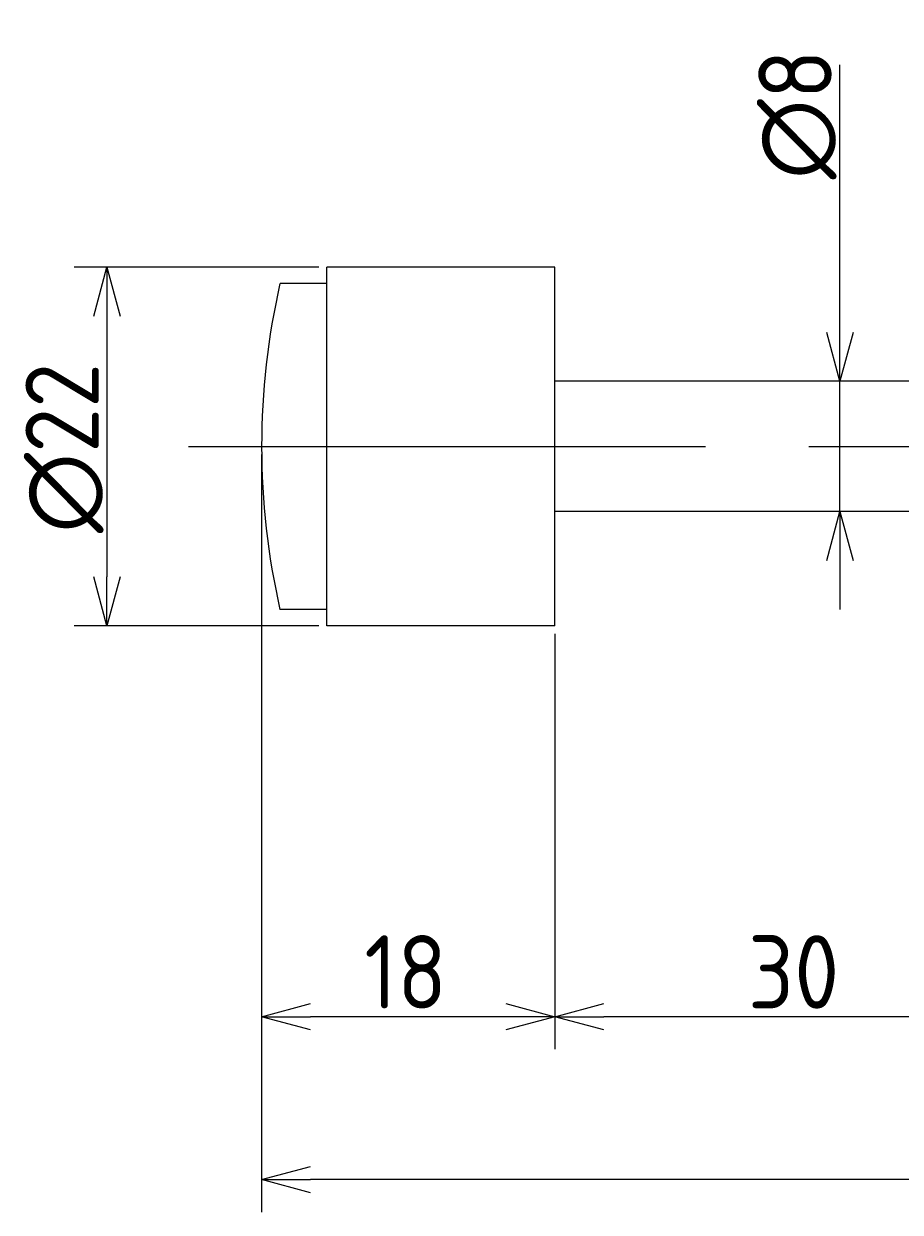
# Model space of a CAD drawing. Extents: x 25 to 397, y 138 to 211.
# Tile 2 of 5: x 125 to 179, y 138 to 211. Entities that reach past the tile are written whole.
import ezdxf

# ---------------------------------------------------------------- set-up
doc = ezdxf.new("R2010")
doc.units = 0
doc.linetypes.add('CENTER', pattern=[50.8, 31.75, -6.35, 6.35, -6.35])
doc.layers.get('0').update_dxf_attribs({"linetype": 'CONTINUOUS'})
doc.layers.get('DEFPOINTS').update_dxf_attribs({"linetype": 'CONTINUOUS'})
for name, color, linetype in [('図形', 7, 'CONTINUOUS'), ('図枠', 7, 'CONTINUOUS'), ('寸法_文字', 3, 'CONTINUOUS')]:
    doc.layers.add(name, color=color, linetype=linetype)
doc.layers.get('0').off()
doc.styles.add('DIMENSION', font='isocp.shx', dxfattribs={"bigfont": 'bigfont.shx'})
doc.dimstyles.get("Standard").update_dxf_attribs({"dimtxt": 0.18, "dimasz": 0.18, "dimexe": 0.18, "dimexo": 0.0625, "dimgap": 0.09, "dimtad": 0, "dimtih": 1, "dimtoh": 1, "dimzin": 0, "dimcen": 0.09, "dimazin": 3, "dimtfac": 1, "dimtofl": 0, "dimtmove": 0, "dimatfit": 3})

# ---------------------------------------------------------------- blocks, each defined once
blk = doc.blocks.new('_OPEN30')
at = {"color": 0, "linetype": 'BYBLOCK'}
for p, q in [((-1, 0.268), (0, 0)), ((0, 0), (-1, -0.268)), ((0, 0), (-1, 0))]:
    blk.add_line(p, q, dxfattribs=at)
blk = doc.blocks.new('*U52')
at = {"layer": '寸法_文字', "color": 3, "style": 'DIMENSION'}
blk.add_text('∅22', height=4.5, rotation=90, dxfattribs=at).set_placement((129.5, 179.69))
blk = doc.blocks.new('*D12')
at = {"layer": 'DEFPOINTS', "color": 0}
for p in [(143.5, 196), (130, 174), (143.5, 174)]:
    blk.add_point(p, dxfattribs=at)
at = {"layer": '寸法_文字', "color": 3}
for p, q in [((143, 196), (128, 196)), ((130, 193), (130, 177)), ((143, 174), (128, 174))]:
    blk.add_line(p, q, dxfattribs=at)
at = {"layer": '図枠'}
blk.add_blockref('*U52', (0, 0), dxfattribs=at)
at = {"layer": '寸法_文字', "color": 3, "xscale": 3, "yscale": 3, "zscale": 3}
for p, rotation in [((130, 196), 90), ((130, 174), 270)]:
    blk.add_blockref('_OPEN30', p, dxfattribs=dict(at, rotation=rotation))
blk = doc.blocks.new('*U50')
at = {"layer": '寸法_文字', "color": 3, "style": 'DIMENSION'}
blk.add_text('∅8', height=4.5, rotation=90, dxfattribs=at).set_placement((174.5, 201.4))
blk = doc.blocks.new('*D15')
at = {"layer": 'DEFPOINTS', "color": 0}
for p in [(172.5, 189), (175, 189), (172.5, 181)]:
    blk.add_point(p, dxfattribs=at)
at = {"layer": '寸法_文字', "color": 3}
for p, q in [((175, 192), (175, 208.425)), ((175, 181), (175, 189)), ((175, 178), (175, 175))]:
    blk.add_line(p, q, dxfattribs=at)
at = {"layer": '図枠'}
blk.add_blockref('*U50', (0, 0), dxfattribs=at)
at = {"layer": '寸法_文字', "color": 3, "xscale": 3, "yscale": 3, "zscale": 3}
for p, rotation in [((175, 189), 270), ((175, 181), 90)]:
    blk.add_blockref('_OPEN30', p, dxfattribs=dict(at, rotation=rotation))
blk = doc.blocks.new('*U44')
at = {"layer": '寸法_文字', "color": 3, "style": 'DIMENSION'}
blk.add_text('30', height=4.5, dxfattribs=at).set_placement((169.348, 150.5))
blk = doc.blocks.new('*D19')
at = {"layer": 'DEFPOINTS', "color": 0}
for p in [(157.5, 174), (187.5, 173.5), (157.5, 150)]:
    blk.add_point(p, dxfattribs=at)
at = {"layer": '寸法_文字', "color": 3}
for p, q in [((157.5, 173.5), (157.5, 148)), ((187.5, 173), (187.5, 148)), ((184.5, 150), (160.5, 150))]:
    blk.add_line(p, q, dxfattribs=at)
at = {"layer": '図枠'}
blk.add_blockref('*U44', (0, 0), dxfattribs=at)
at = {"layer": '寸法_文字', "color": 3, "xscale": 3, "yscale": 3, "zscale": 3, "rotation": 180}
blk.add_blockref('_OPEN30', (157.5, 150), dxfattribs=at)
at = {"layer": '寸法_文字', "color": 3, "xscale": 3, "yscale": 3, "zscale": 3}
blk.add_blockref('_OPEN30', (187.5, 150), dxfattribs=at)
blk = doc.blocks.new('*U43')
at = {"layer": '寸法_文字', "color": 3, "style": 'DIMENSION'}
blk.add_text('18', height=4.5, dxfattribs=at).set_placement((145.8, 150.5))
blk = doc.blocks.new('*D20')
at = {"layer": 'DEFPOINTS', "color": 0}
for p in [(139.5, 185), (157.5, 174), (139.5, 150)]:
    blk.add_point(p, dxfattribs=at)
at = {"layer": '寸法_文字', "color": 3}
for p, q in [((139.5, 184.5), (139.5, 148)), ((157.5, 173.5), (157.5, 148)), ((154.5, 150), (142.5, 150))]:
    blk.add_line(p, q, dxfattribs=at)
at = {"layer": '図枠'}
blk.add_blockref('*U43', (0, 0), dxfattribs=at)
at = {"layer": '寸法_文字', "color": 3, "xscale": 3, "yscale": 3, "zscale": 3, "rotation": 180}
blk.add_blockref('_OPEN30', (139.5, 150), dxfattribs=at)
at = {"layer": '寸法_文字', "color": 3, "xscale": 3, "yscale": 3, "zscale": 3}
blk.add_blockref('_OPEN30', (157.5, 150), dxfattribs=at)
blk = doc.blocks.new('*U41')
at = {"layer": '寸法_文字', "color": 3, "style": 'DIMENSION'}
blk.add_text('(241)', height=4.5, dxfattribs=at).set_placement((253.7, 140.725))
blk = doc.blocks.new('*D23')
at = {"layer": 'DEFPOINTS', "color": 0}
for p in [(380.5, 185), (139.5, 184.5), (139.5, 140)]:
    blk.add_point(p, dxfattribs=at)
at = {"layer": '寸法_文字', "color": 3}
for p, q in [((139.5, 184), (139.5, 138)), ((380.5, 184.5), (380.5, 138)), ((377.5, 140), (142.5, 140))]:
    blk.add_line(p, q, dxfattribs=at)
at = {"layer": '図枠'}
blk.add_blockref('*U41', (0, 0), dxfattribs=at)
at = {"layer": '寸法_文字', "color": 3, "xscale": 3, "yscale": 3, "zscale": 3, "rotation": 180}
blk.add_blockref('_OPEN30', (139.5, 140), dxfattribs=at)
at = {"layer": '寸法_文字', "color": 3, "xscale": 3, "yscale": 3, "zscale": 3}
blk.add_blockref('_OPEN30', (380.5, 140), dxfattribs=at)

msp = doc.modelspace()

# ---------------------------------------------------------------- linework, layer by layer
at = {"layer": '図形'}
for p, q in [((143.5, 174), (143.5, 196)), ((157.5, 196), (143.5, 196)), ((157.5, 174), (157.5, 196)), ((143.5, 195), (140.627, 195)), ((187.5, 189), (157.5, 189)), ((187.5, 181), (157.5, 181)), ((143.5, 175), (140.625, 175)), ((157.5, 174), (143.5, 174))]:
    msp.add_line(p, q, dxfattribs=at)
at = {"layer": '図形', "color": 3, "linetype": 'CENTER'}
msp.add_line((135, 185), (385, 185), dxfattribs=at)
at = {"layer": '図形'}
msp.add_arc((184.5, 185), 45, 167.16041, 192.83959, dxfattribs=at)

# ---------------------------------------------------------------- dimensions: what is measured, and where the dimension line sits
at = {"layer": '寸法_文字'}
dim = msp.add_linear_dim(base=(175, 189), p1=(172.5, 181), p2=(172.5, 189), angle=90, text='%%c<>', dimstyle='Standard', override={"dimse1": 1, "dimse2": 1}, dxfattribs=at)
dim.commit()
dim.dimension.update_dxf_attribs({"geometry": '*D15', "text_midpoint": (175, 205), "dimtype": 128})
dim = msp.add_linear_dim(base=(130, 174), p1=(143.5, 196), p2=(143.5, 174), angle=90, text='%%c<>', dimstyle='Standard', dxfattribs=at)
dim.commit()
dim.dimension.update_dxf_attribs({"geometry": '*D12', "text_midpoint": (130, 185), "dimtype": 128})
for base, p1, p2, picture, middle in [((139.5, 150), (157.5, 174), (139.5, 185), '*D20', (148.5, 150)), ((157.5, 150), (187.5, 173.5), (157.5, 174), '*D19', (172.5, 150))]:
    dim = msp.add_linear_dim(base=base, p1=p1, p2=p2, dimstyle='Standard', dxfattribs=at)
    dim.commit()
    dim.dimension.update_dxf_attribs({"geometry": picture, "text_midpoint": middle, "dimtype": 128})
dim = msp.add_linear_dim(base=(139.5, 140), p1=(380.5, 185), p2=(139.5, 184.5), text='(<>)', dimstyle='Standard', dxfattribs=at)
dim.commit()
dim.dimension.update_dxf_attribs({"geometry": '*D23', "text_midpoint": (260, 140), "dimtype": 128})

doc.saveas('drawing.dxf')
